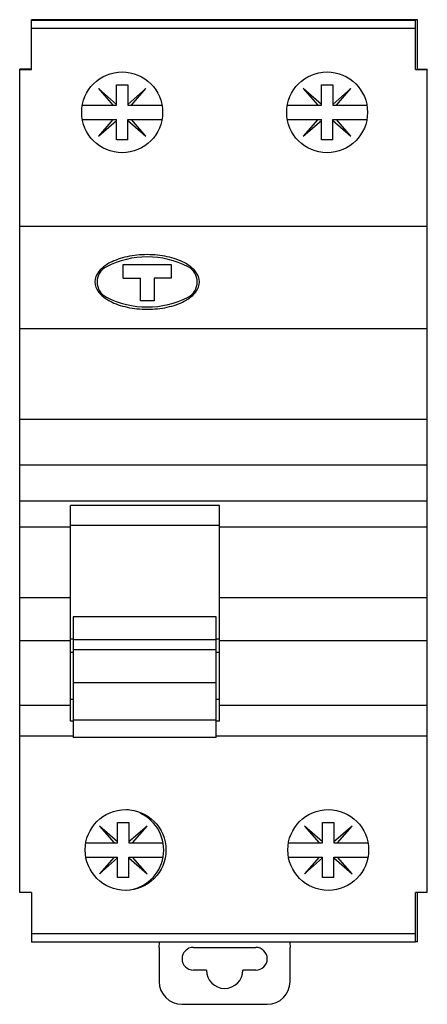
# Model space of a CAD drawing. Header units: millimetres. Extents: x 19 to 54.8, y 7.3 to 93.8.
import ezdxf

# ---------------------------------------------------------------- set-up
doc = ezdxf.new("R2010")
doc.units = ezdxf.units.MM
doc.header["$LTSCALE"] = 6.628302
doc.layers.get('0').update_dxf_attribs({"linetype": 'CONTINUOUS'})

msp = doc.modelspace()

# ---------------------------------------------------------------- linework, layer by layer
at = {"color": 7, "linetype": 'Continuous'}
for p, q in [((20.032, 89.391), (20.032, 93.781)), ((53.932, 93.781), (20.032, 93.781)), ((20.032, 93.741), (53.732, 93.741)), ((53.732, 89.391), (53.732, 93.741)), ((53.932, 89.431), (53.932, 93.781)), ((53.732, 93.019), (20.032, 93.019)), ((18.982, 17.091), (18.982, 89.431)), ((20.032, 89.431), (18.982, 89.431)), ((18.982, 89.391), (20.032, 89.391)), ((53.732, 89.391), (54.782, 89.391)), ((53.932, 89.431), (54.782, 89.431)), ((54.782, 17.091), (54.782, 89.431)), ((25.893, 87.73), (27.171, 86.266)), ((27.482, 86.343), (25.893, 87.73)), ((27.482, 86.266), (27.482, 88.066)), ((27.482, 88.066), (28.482, 88.066)), ((28.482, 88.066), (28.482, 86.266)), ((30.072, 87.73), (28.482, 86.343)), ((28.794, 86.266), (30.072, 87.73)), ((43.893, 87.73), (45.171, 86.266)), ((45.482, 86.343), (43.893, 87.73)), ((45.482, 86.266), (45.482, 88.066)), ((45.482, 88.066), (46.482, 88.066)), ((46.482, 88.066), (46.482, 86.266)), ((48.072, 87.73), (46.482, 86.343)), ((46.794, 86.266), (48.072, 87.73)), ((24.488, 86.266), (27.482, 86.266)), ((28.482, 86.266), (31.477, 86.266)), ((42.488, 86.266), (45.482, 86.266)), ((46.482, 86.266), (49.477, 86.266)), ((24.488, 85.016), (27.482, 85.016)), ((27.171, 85.016), (25.893, 83.551)), ((25.893, 83.551), (27.482, 84.938)), ((27.482, 83.216), (27.482, 85.016)), ((28.482, 83.216), (28.482, 85.016)), ((28.482, 85.016), (31.477, 85.016)), ((28.482, 84.938), (30.072, 83.551)), ((30.072, 83.551), (28.794, 85.016)), ((42.488, 85.016), (45.482, 85.016)), ((45.171, 85.016), (43.893, 83.551)), ((43.893, 83.551), (45.482, 84.938)), ((45.482, 83.216), (45.482, 85.016)), ((46.482, 83.216), (46.482, 85.016)), ((46.482, 85.016), (49.477, 85.016)), ((46.482, 84.938), (48.072, 83.551)), ((48.072, 83.551), (46.794, 85.016)), ((28.482, 83.216), (27.482, 83.216)), ((46.482, 83.216), (45.482, 83.216)), ((18.982, 75.641), (54.782, 75.641)), ((28.082, 71.081), (28.082, 72.281)), ((28.082, 72.281), (32.282, 72.281)), ((32.282, 72.281), (32.282, 71.081)), ((28.082, 71.081), (29.582, 71.081)), ((29.582, 69.081), (29.582, 71.081)), ((30.782, 71.081), (30.782, 69.081)), ((32.282, 71.081), (30.782, 71.081)), ((30.782, 69.081), (29.582, 69.081)), ((54.782, 66.637), (18.982, 66.637)), ((54.782, 58.655), (18.982, 58.655)), ((54.782, 54.644), (18.982, 54.644)), ((54.782, 51.483), (18.982, 51.483)), ((23.432, 32.148), (23.432, 51.101)), ((36.532, 51.101), (23.432, 51.101)), ((36.532, 32.148), (36.532, 51.101)), ((23.432, 49.38), (36.532, 49.38)), ((23.432, 49.185), (18.982, 49.185)), ((54.782, 49.185), (36.532, 49.185)), ((23.432, 42.991), (18.982, 42.991)), ((54.782, 42.991), (36.532, 42.991)), ((23.682, 41.334), (23.682, 30.729)), ((36.232, 41.334), (23.682, 41.334)), ((36.232, 30.729), (36.232, 41.334)), ((23.432, 39.213), (18.982, 39.213)), ((23.682, 39.35), (23.432, 39.35)), ((23.682, 39.329), (36.232, 39.329)), ((36.532, 39.35), (36.232, 39.35)), ((54.782, 39.213), (36.532, 39.213)), ((23.682, 38.188), (23.432, 38.188)), ((36.232, 38.41), (23.682, 38.41)), ((36.532, 38.188), (36.232, 38.188)), ((23.682, 35.54), (36.232, 35.54)), ((23.682, 34.068), (23.432, 34.068)), ((36.532, 34.068), (36.232, 34.068)), ((23.432, 33.542), (18.982, 33.542)), ((54.782, 33.542), (36.532, 33.542)), ((23.682, 32.148), (23.432, 32.148)), ((23.682, 32.272), (36.232, 32.272)), ((36.532, 32.148), (36.232, 32.148)), ((23.682, 30.841), (18.982, 30.841)), ((36.232, 30.729), (23.682, 30.729)), ((54.782, 30.841), (36.232, 30.841)), ((27.582, 21.543), (25.993, 22.93)), ((25.993, 22.93), (27.271, 21.466)), ((27.582, 23.266), (28.582, 23.266)), ((27.582, 21.466), (27.582, 23.266)), ((28.582, 23.266), (28.582, 21.466)), ((30.172, 22.93), (28.582, 21.543)), ((28.894, 21.466), (30.172, 22.93)), ((45.582, 21.543), (43.993, 22.93)), ((43.993, 22.93), (45.271, 21.466)), ((45.582, 23.266), (46.582, 23.266)), ((45.582, 21.466), (45.582, 23.266)), ((46.582, 23.266), (46.582, 21.466)), ((48.172, 22.93), (46.582, 21.543)), ((46.894, 21.466), (48.172, 22.93)), ((24.83, 21.466), (27.582, 21.466)), ((28.582, 21.466), (31.577, 21.466)), ((42.588, 21.466), (45.582, 21.466)), ((46.582, 21.466), (49.577, 21.466)), ((24.836, 20.216), (27.582, 20.216)), ((27.271, 20.216), (25.993, 18.751)), ((25.993, 18.751), (27.582, 20.138)), ((27.582, 18.416), (27.582, 20.216)), ((28.582, 20.216), (31.577, 20.216)), ((28.582, 18.416), (28.582, 20.216)), ((28.582, 20.138), (30.172, 18.751)), ((30.172, 18.751), (28.894, 20.216)), ((42.588, 20.216), (45.582, 20.216)), ((45.271, 20.216), (43.993, 18.751)), ((43.993, 18.751), (45.582, 20.138)), ((45.582, 18.416), (45.582, 20.216)), ((46.582, 20.216), (49.577, 20.216)), ((46.582, 18.416), (46.582, 20.216)), ((46.582, 20.138), (48.172, 18.751)), ((48.172, 18.751), (46.894, 20.216)), ((28.582, 18.416), (27.582, 18.416)), ((46.582, 18.416), (45.582, 18.416)), ((20.032, 17.091), (18.982, 17.091)), ((20.032, 17.091), (20.032, 12.741)), ((54.782, 17.091), (53.732, 17.091)), ((53.732, 12.741), (53.732, 17.091)), ((53.932, 12.781), (53.932, 17.091)), ((53.732, 13.462), (20.032, 13.462)), ((53.732, 12.741), (20.032, 12.741)), ((31.232, 12.281), (31.256, 12.741)), ((31.232, 12.281), (31.232, 9.281)), ((34.239, 12.281), (39.726, 12.281)), ((42.708, 12.741), (42.732, 12.281)), ((42.732, 9.281), (42.732, 12.281)), ((53.932, 12.781), (53.732, 12.781)), ((35.382, 10.281), (34.239, 10.281)), ((39.726, 10.281), (38.582, 10.281)), ((33.232, 7.281), (40.732, 7.281))]:
    msp.add_line(p, q, dxfattribs=at)
for centre in [(27.982, 85.641), (45.982, 85.641), (28.282, 20.841), (46.082, 20.841)]:
    msp.add_circle(centre, 3.55, dxfattribs=at)
for centre, radius, start, end in [((30.182, 65.083), 7.857, 62.85913, 117.14087), ((27.282, 70.741), 1.5, 117.14087, 242.85913), ((33.082, 70.741), 1.5, 297.14087, 62.85913), ((28.5, 72.17), 3.496, 235.23024, 235.72759), ((30.182, 76.398), 7.857, 242.85913, 297.14087), ((31.865, 72.17), 3.496, 304.27462, 304.76975), ((28.082, 20.841), 3.55, 82.76338, 84.78723), ((28.082, 20.841), 3.55, 275.16295, 65.27381), ((34.239, 11.281), 1, 90, 270), ((39.726, 11.281), 1, 270, 90), ((36.982, 10.281), 1.6, 180, 360), ((33.232, 9.281), 2, 180, 270), ((40.732, 9.281), 2, 270, 360)]:
    msp.add_arc(centre, radius, start, end, dxfattribs=at)
for points, knots in [([(33.843, 72.194), (33.718, 72.28), (33.185, 72.599), (31.989, 73.016), (30.182, 73.203), (28.376, 73.016), (27.18, 72.599), (26.647, 72.28), (26.522, 72.194)], [0, 0, 0, 0, 0.073296, 0.286646, 0.499997, 0.713347, 0.926697, 1, 1, 1, 1]), ([(26.522, 72.194), (26.283, 72.03), (25.781, 71.575), (25.582, 71.055), (25.582, 70.741)], [0, 0, 0, 0, 0.396288, 1, 1, 1, 1]), ([(34.782, 70.741), (34.782, 71.055), (34.584, 71.575), (34.082, 72.03), (33.843, 72.194)], [0, 0, 0, 0, 0.6037, 1, 1, 1, 1]), ([(25.582, 70.741), (25.582, 70.426), (25.779, 69.911), (26.274, 69.459), (26.506, 69.298)], [0, 0, 0, 0, 0.609013, 1, 1, 1, 1]), ([(33.859, 69.298), (34.091, 69.459), (34.586, 69.911), (34.782, 70.426), (34.782, 70.741)], [0, 0, 0, 0, 0.390987, 1, 1, 1, 1]), ([(26.531, 69.281), (26.654, 69.197), (27.184, 68.881), (28.376, 68.466), (30.182, 68.278), (31.989, 68.466), (33.18, 68.881), (33.711, 69.197), (33.834, 69.281)], [0, 0, 0, 0, 0.071751, 0.28587, 0.499989, 0.714108, 0.928228, 1, 1, 1, 1])]:
    msp.add_open_spline(points, degree=3, knots=knots, dxfattribs=at)

doc.saveas('drawing.dxf')
